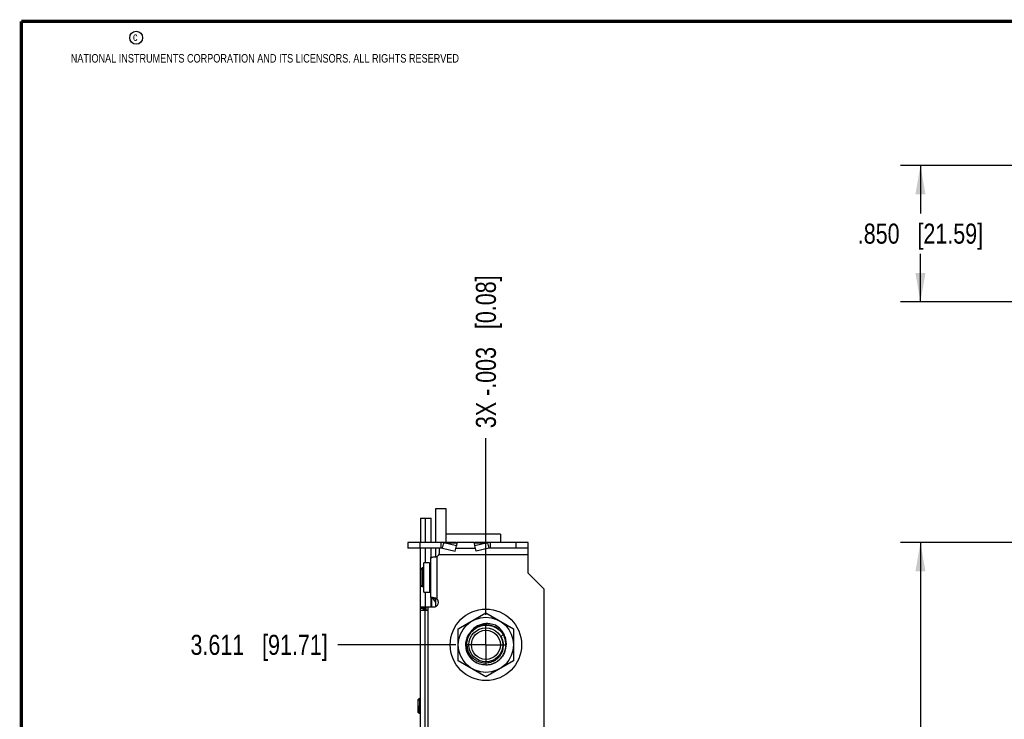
# Model space of a CAD drawing. Header units: inches. Extents: x 0.2 to 16.8, y 0.2 to 10.8.
# Tile 2 of 25: x 0.2 to 6.4, y 6.4 to 10.8. Entities that reach past the tile are written whole.
import ezdxf

# ---------------------------------------------------------------- set-up
doc = ezdxf.new("R2010")
doc.units = ezdxf.units.IN
doc.header["$LTSCALE"] = 0.935
doc.header["$MEASUREMENT"] = 0
doc.linetypes.add('CENTER', pattern=[0.6, 0.375, -0.075, 0.075, -0.075])
doc.layers.get('0').update_dxf_attribs({"linetype": 'CONTINUOUS'})
doc.layers.add('DEFAULT_1', color=7, linetype='CENTER')
doc.layers.add('DIMENSIONS', color=7, linetype='CONTINUOUS')
doc.styles.get("Standard").update_dxf_attribs({"font": 'txt', "width": 0.8})
doc.dimstyles.new('DIMSTYLE_1', dxfattribs={"dimtxt": 0.125, "dimasz": 0.18, "dimexe": 0.18, "dimexo": 0.0625, "dimgap": 0.09, "dimtad": 0, "dimtih": 1, "dimtoh": 1, "dimdec": 3, "dimzin": 4, "dimdsep": 46, "dimtxsty": 'STANDARD', "dimblk": '_FILLED', "dimblk1": '_FILLED', "dimblk2": '_FILLED', "dimcen": 0.09, "dimadec": 0, "dimazin": 0, "dimtp": 0.01, "dimtm": 0.01, "dimtfac": 1, "dimtdec": 3, "dimtofl": 0, "dimtmove": 0, "dimatfit": 3, "dimldrblk": '_FILLED', "dimfxl": 1, "dimtolj": 1, "dimtzin": 4, "dimarcsym": 0})
doc.dimstyles.new('DIMSTYLE_2', dxfattribs={"dimtxt": 0.125, "dimasz": 0.18, "dimexe": 0.18, "dimexo": 0.0625, "dimgap": 0.09, "dimtad": 0, "dimtih": 1, "dimtoh": 1, "dimdec": 3, "dimzin": 4, "dimdsep": 46, "dimtxsty": 'STANDARD', "dimblk": '_FILLED', "dimblk1": '_FILLED', "dimblk2": '_FILLED', "dimcen": 0.09, "dimadec": 0, "dimazin": 0, "dimtp": 0.01, "dimtm": 0.01, "dimtfac": 1, "dimtdec": 3, "dimtofl": 0, "dimtmove": 0, "dimatfit": 3, "dimldrblk": '_FILLED', "dimfxl": 1, "dimtolj": 1, "dimtzin": 4, "dimarcsym": 0})

# ---------------------------------------------------------------- blocks, each defined once
blk = doc.blocks.new('*D6')
at = {"layer": 'DIMENSIONS', "color": 2, "linetype": 'CONTINUOUS'}
blk.add_line((2.9581, 6.8741), (2.2222, 6.8741), dxfattribs=at)
at = {"layer": 'DIMENSIONS', "color": 2, "linetype": 'CONTINUOUS', "insert": (2.1597, 6.9366), "char_height": 0.125, "width": 1.325, "attachment_point": 3, "line_spacing_factor": 0.9}
blk.add_mtext('3.611{\\Ftxt.shx;\\W1.000000;\\H0.125000; }[91.71]', dxfattribs=at)
blk = doc.blocks.new('_FILLED')
at = {"color": 0, "linetype": 'BYBLOCK'}
blk.add_solid([(0, 0), (-1, 0.174), (-1, -0.174)], dxfattribs=at)
blk = doc.blocks.new('*D10')
at = {"layer": 'DIMENSIONS', "color": 2, "linetype": 'CONTINUOUS'}
blk.add_line((3.1457, 7.0617), (3.1457, 8.1616), dxfattribs=at)
at = {"layer": 'DIMENSIONS', "color": 2, "linetype": 'CONTINUOUS', "insert": (3.0832, 8.2241), "char_height": 0.125, "width": 1.525, "attachment_point": 1, "rotation": 90, "line_spacing_factor": 0.9}
blk.add_mtext('3X -.003{\\Ftxt.shx;\\W1.000000;\\H0.125000; }[0.08]', dxfattribs=at)
blk = doc.blocks.new('*D13')
at = {"layer": 'DIMENSIONS', "color": 2, "linetype": 'CONTINUOUS'}
for p, q in [((6.7946, 7.5115), (5.7291, 7.5115)), ((5.8541, 7.5115), (5.8541, 5.2563)), ((5.8541, 2.7512), (5.8541, 5.0063)), ((7.2623, 2.7512), (5.7291, 2.7512))]:
    blk.add_line(p, q, dxfattribs=at)
at = {"layer": 'DIMENSIONS', "color": 2, "linetype": 'CONTINUOUS', "xscale": 0.18, "yscale": 0.18, "zscale": 0.18}
for p, rotation in [((5.8541, 7.5115), 90), ((5.8541, 2.7512), 270)]:
    blk.add_blockref('_FILLED', p, dxfattribs=dict(at, rotation=rotation))
at = {"layer": 'DIMENSIONS', "color": 2, "linetype": 'CONTINUOUS', "insert": (5.8541, 5.1938), "char_height": 0.125, "width": 1.425, "attachment_point": 2, "line_spacing_factor": 0.9}
blk.add_mtext('4.760{\\Ftxt.shx;\\W1.000000;\\H0.125000; }[120.91]', dxfattribs=at)
blk = doc.blocks.new('*D16')
at = {"layer": 'DIMENSIONS', "color": 2, "linetype": 'CONTINUOUS'}
for p, q in [((6.8696, 9.8608), (5.7291, 9.8608)), ((5.8541, 9.8608), (5.8541, 9.5608)), ((5.8541, 9.0108), (5.8541, 9.3108)), ((7.2446, 9.0108), (5.7291, 9.0108))]:
    blk.add_line(p, q, dxfattribs=at)
at = {"layer": 'DIMENSIONS', "color": 2, "linetype": 'CONTINUOUS', "xscale": 0.18, "yscale": 0.18, "zscale": 0.18}
for p, rotation in [((5.8541, 9.8608), 90), ((5.8541, 9.0108), 270)]:
    blk.add_blockref('_FILLED', p, dxfattribs=dict(at, rotation=rotation))
at = {"layer": 'DIMENSIONS', "color": 2, "linetype": 'CONTINUOUS', "insert": (5.8541, 9.4983), "char_height": 0.125, "width": 1.225, "attachment_point": 2, "line_spacing_factor": 0.9}
blk.add_mtext('.850{\\Ftxt.shx;\\W1.000000;\\H0.125000; }[21.59]', dxfattribs=at)

msp = doc.modelspace()

# ---------------------------------------------------------------- linework, layer by layer
at = {"color": 7, "linetype": 'CONTINUOUS'}
for p, q in [((2.8347, 7.5115), (2.8347, 7.7241)), ((2.8347, 7.7241), (2.8967, 7.7241)), ((2.8967, 7.7241), (2.8967, 7.5115)), ((2.7377, 7.6641), (2.7377, 7.5115)), ((2.7377, 7.6641), (2.8047, 7.6641)), ((2.8047, 7.5115), (2.8047, 7.6641)), ((3.2367, 7.5631), (2.8967, 7.5631)), ((3.2367, 7.5631), (3.2367, 7.5115)), ((2.6597, 7.5115), (2.6597, 7.4765)), ((2.9597, 7.5115), (2.6597, 7.5115)), ((2.8644, 7.5115), (2.8644, 7.4765)), ((2.8758, 7.4753), (2.8836, 7.5091)), ((2.9629, 7.4909), (2.8836, 7.5091)), ((2.955, 7.4571), (2.9629, 7.4909)), ((2.9649, 7.5091), (2.9629, 7.4909)), ((3.0745, 7.5115), (2.9649, 7.5115)), ((3.0766, 7.4909), (3.0745, 7.5091)), ((3.1558, 7.5091), (3.0766, 7.4909)), ((3.0844, 7.4571), (3.0766, 7.4909)), ((3.4097, 7.5115), (3.0797, 7.5115)), ((3.1558, 7.5091), (3.1636, 7.4753)), ((3.175, 7.4765), (3.175, 7.5115)), ((3.4097, 7.3215), (3.4097, 7.5115)), ((2.8644, 7.4765), (2.6597, 7.4765)), ((2.7377, 3.9101), (2.7377, 7.4765)), ((2.8047, 7.4191), (2.8047, 7.4765)), ((2.8347, 7.423), (2.8347, 7.4765)), ((2.8545, 7.4765), (2.8545, 7.4485)), ((2.8758, 7.4753), (2.955, 7.4571)), ((2.9597, 7.4765), (3.0797, 7.4765)), ((3.1636, 7.4753), (3.0844, 7.4571)), ((3.4097, 7.4765), (3.175, 7.4765)), ((2.7597, 7.2031), (2.7597, 7.3851)), ((2.7947, 7.3851), (2.7597, 7.3851)), ((2.7997, 7.4191), (2.7997, 7.1691)), ((2.7997, 7.4191), (2.8082, 7.4191)), ((2.7492, 7.3531), (2.7392, 7.3431)), ((2.7392, 7.2451), (2.7392, 7.3431)), ((2.7492, 7.3531), (2.7492, 7.2351)), ((2.7597, 7.3531), (2.7492, 7.3531)), ((3.5097, 7.2215), (3.4097, 7.3215)), ((2.7492, 7.2351), (2.7392, 7.2451)), ((2.7597, 7.2351), (2.7492, 7.2351)), ((2.7597, 7.2031), (2.7947, 7.2031)), ((3.5097, 3.1641), (3.5097, 7.2215)), ((2.8028, 7.1691), (2.7997, 7.1691)), ((2.8047, 7.1101), (2.8047, 7.1691)), ((2.8347, 7.1606), (2.8178, 7.1606)), ((2.8397, 7.1621), (2.8333, 7.1641)), ((2.8347, 7.1144), (2.8347, 7.1634)), ((2.7377, 7.0901), (2.7847, 7.0901)), ((2.7431, 7.1101), (2.8207, 7.1103)), ((2.7577, 7.0901), (2.7577, 7.1101)), ((2.7647, 7.0901), (2.7647, 7.1101)), ((2.7847, 7.1103), (2.7847, 3.1641)), ((2.9737, 6.9734), (3.1457, 7.0727)), ((3.1457, 7.0727), (3.3177, 6.9734)), ((2.9737, 6.7748), (2.9737, 6.9734)), ((3.3177, 6.9734), (3.3177, 6.7748)), ((3.1457, 6.6755), (2.9737, 6.7748)), ((3.3177, 6.7748), (3.1457, 6.6755)), ((2.7247, 6.4939), (2.7269, 6.4797)), ((2.7269, 6.4797), (2.7248, 6.4931)), ((2.7274, 6.4767), (2.7269, 6.4797)), ((2.7269, 6.4797), (2.7274, 6.4768)), ((2.7274, 6.4768), (2.7299, 6.461)), ((2.7299, 6.4611), (2.7274, 6.4767)), ((2.7316, 6.4518), (2.7304, 6.458)), ((2.7304, 6.458), (2.7316, 6.4518)), ((2.7323, 6.4487), (2.7316, 6.4518)), ((2.7316, 6.4518), (2.7323, 6.4487))]:
    msp.add_line(p, q, dxfattribs=at)
at = {"color": 9, "linetype": 'CONTINUOUS'}
for p, q in [((2.7677, 7.6641), (2.7677, 7.5115)), ((2.7347, 7.5115), (2.7347, 7.4765)), ((2.8836, 7.5091), (2.9649, 7.5091)), ((3.0745, 7.5091), (3.1558, 7.5091)), ((3.3347, 7.4765), (3.3347, 7.5115)), ((2.7677, 7.4765), (2.7677, 7.3851)), ((2.8519, 7.4365), (3.4097, 7.4365)), ((2.7947, 7.3851), (2.7947, 7.2031)), ((2.8397, 7.423), (2.8397, 7.1621)), ((2.7677, 7.2031), (2.7677, 7.1101)), ((2.8097, 7.1101), (2.8097, 7.1674)), ((2.7577, 7.1001), (2.7377, 7.1001)), ((2.7677, 3.9101), (2.7677, 7.0901)), ((2.7727, 7.0901), (2.7727, 7.1101))]:
    msp.add_line(p, q, dxfattribs=at)
at = {"color": 6, "linetype": 'CONTINUOUS'}
for p, q in [((3.2396, 6.9271), (3.2542, 6.9362)), ((3.0258, 6.8363), (3.0204, 6.8741)), ((2.7315, 6.5415), (2.7235, 6.5334)), ((2.7235, 6.4527), (2.7235, 6.5334)), ((2.7323, 6.5374), (2.7317, 6.5414)), ((2.7323, 6.5374), (2.7323, 6.4487)), ((2.7323, 6.5374), (2.7334, 6.5261)), ((2.7358, 6.5344), (2.7331, 6.539)), ((2.7334, 6.5261), (2.7356, 6.4911)), ((2.738, 6.5346), (2.7355, 6.5346)), ((2.7259, 6.4503), (2.7235, 6.4527)), ((2.7247, 6.4939), (2.726, 6.4758)), ((2.7247, 6.481), (2.7247, 6.4931)), ((2.7247, 6.4699), (2.7247, 6.481)), ((2.7247, 6.4609), (2.7247, 6.4699)), ((2.7254, 6.4528), (2.7247, 6.4609)), ((2.726, 6.4758), (2.7272, 6.4616)), ((2.7261, 6.4503), (2.727, 6.4518)), ((2.7263, 6.451), (2.7261, 6.4503)), ((2.7264, 6.4513), (2.7263, 6.451)), ((2.7266, 6.4515), (2.7292, 6.4515)), ((2.727, 6.4518), (2.7267, 6.4515)), ((2.7271, 6.4521), (2.727, 6.4518)), ((2.7284, 6.4533), (2.7287, 6.4521)), ((2.7287, 6.4521), (2.7289, 6.4518)), ((2.7289, 6.4518), (2.7326, 6.4453)), ((2.7289, 6.4518), (2.7292, 6.4515)), ((2.7292, 6.4515), (2.7295, 6.4518)), ((2.7333, 6.4441), (2.7323, 6.4487)), ((2.7377, 6.4438), (2.7336, 6.4438)), ((2.7343, 6.4453), (2.7342, 6.4449)), ((2.7346, 6.447), (2.7344, 6.4457)), ((2.7358, 6.4575), (2.7346, 6.447))]:
    msp.add_line(p, q, dxfattribs=at)
at = {"color": 7, "linetype": 'CONTINUOUS', "const_width": 0.02}
for points in [[(0.25, 10.7586), (0.25, 0.2586)], [(16.75, 10.7586), (0.25, 10.7586)]]:
    msp.add_lwpolyline(points, dxfattribs=at)
at = {"color": 2, "linetype": 'CONTINUOUS'}
msp.add_circle((0.9659, 10.6562), 0.0403, dxfattribs=at)
at = {"color": 7, "linetype": 'CONTINUOUS'}
for radius in [0.2225, 0.172]:
    msp.add_circle((3.1457, 6.8741), radius, dxfattribs=at)
at = {"color": 6, "linetype": 'CONTINUOUS'}
for radius in [0.106, 0.0905]:
    msp.add_circle((3.1457, 6.8741), radius, dxfattribs=at)
at = {"color": 7, "linetype": 'CONTINUOUS'}
for centre, radius, start, end in [((2.8644, 7.4331), 0.0784, 75.83243, 89.98787), ((3.175, 7.4331), 0.0784, 90.01213, 104.16757), ((2.8251, 7.4485), 0.0294, 299.89043, 335.97728), ((2.8644, 7.422), 0.0545, 77.98637, 89.99822), ((3.175, 7.422), 0.0545, 90.00178, 102.01363), ((2.7947, 7.1981), 0.005, 30, 90), ((2.7847, 7.1241), 0.05, 0, 60), ((2.8207, 7.1397), 0.0294, 270, 49.74111), ((2.936, 7.1019), 0.1783, 179.40002, 179.97168), ((3.1533, 6.8736), 0.1327, 82.52987, 84.92566), ((3.1531, 6.8721), 0.1343, 67.32108, 82.52482), ((3.1514, 6.8792), 0.1266, 132.4748, 133.85132), ((3.1394, 6.8784), 0.1346, 43.33115, 60.85946), ((3.1412, 6.8803), 0.1319, 26.99485, 43.2939), ((3.143, 6.8813), 0.1298, 23.87155, 26.96689), ((3.1467, 6.8816), 0.1262, 349.91137, 356.51617), ((3.0605, 6.5181), 0.3355, 189.78303, 190.31075), ((3.0699, 6.5198), 0.345, 189.80715, 190.3092)]:
    msp.add_arc(centre, radius, start, end, dxfattribs=at)
at = {"color": 6, "linetype": 'CONTINUOUS'}
for centre, radius, start, end in [((3.1459, 6.8743), 0.1247, 45.56837, 141.71347), ((3.1457, 6.8741), 0.1249, 145.04003, 164.03695), ((3.1452, 6.8744), 0.1244, 141.68933, 145.03628), ((3.1436, 6.8758), 0.1223, 141.73109, 145.13036), ((3.1457, 6.8741), 0.125, 20.62197, 29.81387), ((3.1429, 6.873), 0.1286, 28.1234, 29.59052), ((3.1311, 6.8741), 0.1108, 179.40662, 180.01334), ((3.1463, 6.874), 0.1256, 164.06585, 179.47188), ((3.1438, 6.8741), 0.1231, 179.50726, 180.49392), ((3.1441, 6.8768), 0.1165, 180.59498, 182.4178), ((3.1468, 6.8715), 0.1082, 21.12086, 30.92587), ((3.1463, 6.8713), 0.1088, 1.47656, 21.12135), ((3.1448, 6.8713), 0.1103, 343.36788, 1.40995), ((3.1466, 6.8744), 0.1241, 16.60864, 20.61957), ((3.145, 6.8739), 0.1257, 2.68495, 16.59715), ((3.1468, 6.874), 0.1239, 0.0092, 2.67837), ((3.1476, 6.8741), 0.1231, 358.84333, 0.00593), ((3.1457, 6.8741), 0.1257, 354.81434, 359.97459), ((3.1463, 6.8742), 0.1256, 180.52917, 197.93438), ((3.1457, 6.8741), 0.125, 197.97994, 269.88678), ((3.1459, 6.8769), 0.1183, 182.42949, 199.17108), ((3.1456, 6.8711), 0.1094, 340.44559, 343.35234), ((3.1456, 6.8741), 0.1252, 326.3777, 338.21356), ((3.1453, 6.8741), 0.126, 337.31705, 354.80563), ((3.1463, 6.8738), 0.1243, 338.21556, 344.6078), ((3.1451, 6.8742), 0.1256, 344.60768, 358.81363), ((3.1457, 6.8743), 0.1253, 270.74171, 287.67395), ((3.1459, 6.8733), 0.1242, 287.69036, 289.45289), ((3.1456, 6.8743), 0.1253, 289.46173, 305.47987), ((3.1462, 6.8734), 0.1242, 305.49853, 308.02674), ((3.1454, 6.8744), 0.1254, 308.03616, 323.26953), ((3.1462, 6.8737), 0.1244, 323.28462, 326.37393), ((3.1457, 6.8731), 0.124, 269.89094, 270.72588), ((2.711, 6.4541), 0.0156, 349.65394, 350.81634), ((2.7178, 6.4492), 0.0169, 346.72998, 348.21073), ((6.7295, 6.7185), 4.0003, 183.25898, 183.52373)]:
    msp.add_arc(centre, radius, start, end, dxfattribs=at)
at = {"color": 7, "linetype": 'CONTINUOUS'}
for points, knots in [([(2.9597, 7.5115), (2.9602, 7.5115), (2.9611, 7.5114), (2.963, 7.5108), (2.9642, 7.5098), (2.9649, 7.5091)], [0, 0, 0, 0, 0.231125, 0.470489, 1, 1, 1, 1]), ([(3.0745, 7.5091), (3.0752, 7.5098), (3.0765, 7.5108), (3.0783, 7.5114), (3.0793, 7.5115), (3.0797, 7.5115)], [0, 0, 0, 0, 0.529511, 0.768875, 1, 1, 1, 1]), ([(2.8545, 7.4485), (2.8545, 7.4464), (2.854, 7.4423), (2.8527, 7.4384), (2.8519, 7.4365)], [0, 0, 0, 0, 0.494211, 1, 1, 1, 1]), ([(2.8397, 7.423), (2.8368, 7.4223), (2.831, 7.4212), (2.8226, 7.42), (2.815, 7.4193), (2.8103, 7.4191), (2.8082, 7.4191)], [0, 0, 0, 0, 0.285046, 0.556165, 0.798771, 1, 1, 1, 1]), ([(2.8333, 7.1641), (2.8301, 7.1649), (2.824, 7.1664), (2.8166, 7.1677), (2.8114, 7.1684), (2.808, 7.1688), (2.8052, 7.169), (2.8035, 7.1691), (2.8028, 7.1691)], [0, 0, 0, 0, 0.318038, 0.602578, 0.726459, 0.835209, 0.926979, 1, 1, 1, 1]), ([(2.7431, 7.1101), (2.7426, 7.1101), (2.7417, 7.11), (2.7404, 7.1096), (2.7393, 7.109), (2.7385, 7.108), (2.738, 7.1067), (2.7378, 7.1049), (2.7377, 7.1026), (2.7377, 7.101), (2.7377, 7.1001)], [0, 0, 0, 0, 0.113872, 0.213518, 0.303226, 0.392522, 0.494834, 0.624346, 0.794294, 1, 1, 1, 1]), ([(2.7595, 7.1101), (2.7594, 7.1101), (2.7592, 7.11), (2.7589, 7.1099), (2.7587, 7.1097), (2.7584, 7.1093), (2.7581, 7.1087), (2.7579, 7.1078), (2.7578, 7.1069), (2.7577, 7.1055), (2.7577, 7.1045), (2.7577, 7.1038)], [0, 0, 0, 0, 0.044331, 0.0881, 0.133936, 0.183102, 0.291843, 0.41509, 0.550773, 0.694884, 1, 1, 1, 1]), ([(3.1651, 7.0058), (3.1561, 7.0066), (3.1426, 7.0064), (3.1249, 7.0034), (3.1119, 6.9998), (3.0993, 6.9949), (3.0834, 6.9867), (3.0725, 6.9786), (3.0659, 6.9726)], [0, 0, 0, 0, 0.249888, 0.374922, 0.49999, 0.625082, 0.750169, 1, 1, 1, 1]), ([(3.2726, 6.874), (3.2729, 6.8791), (3.2729, 6.8893), (3.2705, 6.9097), (3.2659, 6.9245), (3.2618, 6.9338)], [0, 0, 0, 0, 0.250224, 0.500442, 1, 1, 1, 1])]:
    msp.add_open_spline(points, degree=3, knots=knots, dxfattribs=at)
at = {"color": 6, "linetype": 'CONTINUOUS'}
for points, knots in [([(3.0275, 6.8756), (3.0274, 6.8879), (3.031, 6.9127), (3.0475, 6.9462), (3.0734, 6.9732), (3.1062, 6.9911), (3.1429, 6.9984), (3.1801, 6.9944), (3.2144, 6.9797), (3.2334, 6.9636), (3.2415, 6.9543)], [0, 0, 0, 0, 0.125006, 0.249981, 0.374974, 0.499968, 0.624968, 0.749974, 0.874989, 1, 1, 1, 1]), ([(3.0204, 6.8752), (3.0204, 6.8815), (3.0216, 6.894), (3.0255, 6.9093), (3.0298, 6.921), (3.0349, 6.9325), (3.0397, 6.9406), (3.0433, 6.9457)], [0, 0, 0, 0, 0.249523, 0.499951, 0.625199, 0.750295, 1, 1, 1, 1]), ([(3.2415, 6.9543), (3.244, 6.9516), (3.2486, 6.9458), (3.2527, 6.9396), (3.2546, 6.9364)], [0, 0, 0, 0, 0.499999, 1, 1, 1, 1]), ([(3.2564, 6.9336), (3.2588, 6.9291), (3.2631, 6.9196), (3.2679, 6.9048), (3.2708, 6.8895), (3.2714, 6.8792), (3.2714, 6.874)], [0, 0, 0, 0, 0.249779, 0.49998, 0.750052, 1, 1, 1, 1]), ([(3.2616, 6.8255), (3.2592, 6.8196), (3.2533, 6.8082), (3.2421, 6.7926), (3.2286, 6.779), (3.2132, 6.7675), (3.1962, 6.7584), (3.1721, 6.75), (3.1399, 6.7466), (3.1081, 6.7529), (3.0849, 6.7635), (3.0688, 6.7741), (3.0545, 6.7869), (3.0423, 6.8018), (3.0325, 6.8183), (3.0277, 6.8302), (3.0258, 6.8363)], [0, 0, 0, 0, 0.062542, 0.125088, 0.187633, 0.250176, 0.31272, 0.375265, 0.499991, 0.624717, 0.687268, 0.749806, 0.81233, 0.874889, 0.937468, 1, 1, 1, 1]), ([(3.2487, 6.8345), (3.2468, 6.829), (3.242, 6.8183), (3.2324, 6.8036), (3.2206, 6.7906), (3.2069, 6.7795), (3.1916, 6.7708), (3.1752, 6.7645), (3.158, 6.7608), (3.1405, 6.7599), (3.123, 6.7616), (3.1059, 6.766), (3.0898, 6.7729), (3.0749, 6.7822), (3.0615, 6.7936), (3.05, 6.8069), (3.0407, 6.8218), (3.036, 6.8326), (3.0341, 6.8381)], [0, 0, 0, 0, 0.0625, 0.124982, 0.187484, 0.249985, 0.312488, 0.374987, 0.437489, 0.499989, 0.562491, 0.62499, 0.687491, 0.749995, 0.812499, 0.874995, 0.937478, 1, 1, 1, 1]), ([(2.7315, 6.5415), (2.7315, 6.5414), (2.7314, 6.5413), (2.7314, 6.5411), (2.7313, 6.5407), (2.7312, 6.5403), (2.7311, 6.5397), (2.731, 6.5388), (2.7308, 6.5373), (2.7307, 6.5353), (2.7305, 6.5329), (2.7303, 6.5302), (2.7302, 6.5283), (2.7302, 6.5272)], [0, 0, 0, 0, 0.011225, 0.029191, 0.054214, 0.086356, 0.125612, 0.171947, 0.28566, 0.42677, 0.593871, 0.785453, 1, 1, 1, 1]), ([(2.7355, 6.5346), (2.7354, 6.5346), (2.7352, 6.5344), (2.735, 6.5341), (2.7349, 6.5338), (2.7348, 6.5333), (2.7346, 6.5325), (2.7344, 6.5318), (2.7344, 6.5313)], [0, 0, 0, 0, 0.099583, 0.183334, 0.293081, 0.429529, 0.592873, 1, 1, 1, 1]), ([(2.7368, 6.5303), (2.7367, 6.5308), (2.7366, 6.5316), (2.7364, 6.5326), (2.7362, 6.5335), (2.736, 6.534), (2.7359, 6.5342)], [0, 0, 0, 0, 0.336183, 0.615265, 0.836565, 1, 1, 1, 1]), ([(2.7259, 6.453), (2.7258, 6.4534), (2.7255, 6.4545), (2.7251, 6.4571), (2.7249, 6.4593), (2.7247, 6.4609)], [0, 0, 0, 0, 0.175894, 0.403165, 1, 1, 1, 1]), ([(2.7259, 6.4503), (2.7259, 6.4503), (2.7258, 6.4504), (2.7257, 6.4506), (2.7256, 6.4511), (2.7255, 6.4519), (2.7254, 6.4525), (2.7254, 6.4528)], [0, 0, 0, 0, 0.046475, 0.114073, 0.316965, 0.612181, 1, 1, 1, 1]), ([(2.7266, 6.4515), (2.7266, 6.4515), (2.7264, 6.4516), (2.7263, 6.4517), (2.7262, 6.452), (2.726, 6.4524), (2.7259, 6.4528), (2.7259, 6.453)], [0, 0, 0, 0, 0.122669, 0.20981, 0.318982, 0.609201, 1, 1, 1, 1]), ([(2.7283, 6.4588), (2.7282, 6.458), (2.7281, 6.4566), (2.7278, 6.4547), (2.7275, 6.4532), (2.7272, 6.4524), (2.7271, 6.4521)], [0, 0, 0, 0, 0.344965, 0.628033, 0.846939, 1, 1, 1, 1]), ([(2.7272, 6.4616), (2.7273, 6.46), (2.7276, 6.4577), (2.728, 6.4549), (2.7283, 6.4537), (2.7284, 6.4533)], [0, 0, 0, 0, 0.594053, 0.821784, 1, 1, 1, 1]), ([(2.7295, 6.4518), (2.7296, 6.4519), (2.7297, 6.4522), (2.7299, 6.4528), (2.7301, 6.4538), (2.7304, 6.4552), (2.7306, 6.4563), (2.7307, 6.457)], [0, 0, 0, 0, 0.063699, 0.144897, 0.360324, 0.645897, 1, 1, 1, 1]), ([(2.7342, 6.4449), (2.7341, 6.4448), (2.7341, 6.4445), (2.7339, 6.4442), (2.7338, 6.444), (2.7337, 6.4439), (2.7337, 6.4438), (2.7336, 6.4438)], [0, 0, 0, 0, 0.38682, 0.675685, 0.785083, 0.873095, 1, 1, 1, 1])]:
    msp.add_open_spline(points, degree=3, knots=knots, dxfattribs=at)
at = {"layer": 'DEFAULT_1', "color": 7, "linetype": 'CENTER'}
for q in [(3.1457, 6.9992), (3.0206, 6.8741), (3.1457, 6.749), (3.2708, 6.8741)]:
    msp.add_line((3.1457, 6.8741), q, dxfattribs=at)

# ---------------------------------------------------------------- texts
at = {"color": 2, "linetype": 'CONTINUOUS', "char_height": 0.053, "attachment_point": 1, "line_spacing_factor": 0.9}
for s, insert, width in [('c', (0.946, 10.6893), 0.0424), ('NATIONAL INSTRUMENTS CORPORATION AND ITS LICENSORS. ALL RIGHTS RESERVED', (0.5583, 10.5546), 3.0104)]:
    msp.add_mtext(s, dxfattribs=dict(at, insert=insert, width=width))

# ---------------------------------------------------------------- dimensions: what is measured, and where the dimension line sits
at = {"layer": 'DIMENSIONS', "color": 2, "linetype": 'CONTINUOUS'}
for base, p1, p2, picture, middle in [((5.8541, 9.0108), (6.8696, 9.8608), (7.2446, 9.0108), '*D16', (5.7291, 9.4358)), ((5.8541, 2.7512), (6.7946, 7.5115), (7.2623, 2.7512), '*D13', (5.7041, 5.1313))]:
    dim = msp.add_linear_dim(base=base, p1=p1, p2=p2, angle=270, dimstyle='DIMSTYLE_2', dxfattribs=at)
    dim.commit()
    dim.dimension.update_dxf_attribs({"geometry": picture, "text_midpoint": middle, "dimtype": 160})
dim = msp.add_ordinate_dim(feature_location=(3.1457, 7.0617), offset=(0, 1.0999), dtype=1, origin=(3.1487, 3.2635), text='3X -<>', dimstyle='DIMSTYLE_1', dxfattribs=at)
dim.commit()
dim.dimension.update_dxf_attribs({"geometry": '*D10', "text_midpoint": (3.1457, 8.9866)})
dim = msp.add_ordinate_dim(feature_location=(2.9581, 6.8741), offset=(-0.7359, 0), dtype=0, origin=(3.0236, 3.2635), dimstyle='DIMSTYLE_1', dxfattribs=at)
dim.commit()
dim.dimension.update_dxf_attribs({"geometry": '*D6', "text_midpoint": (1.1972, 6.8741)})

doc.saveas('drawing.dxf')
